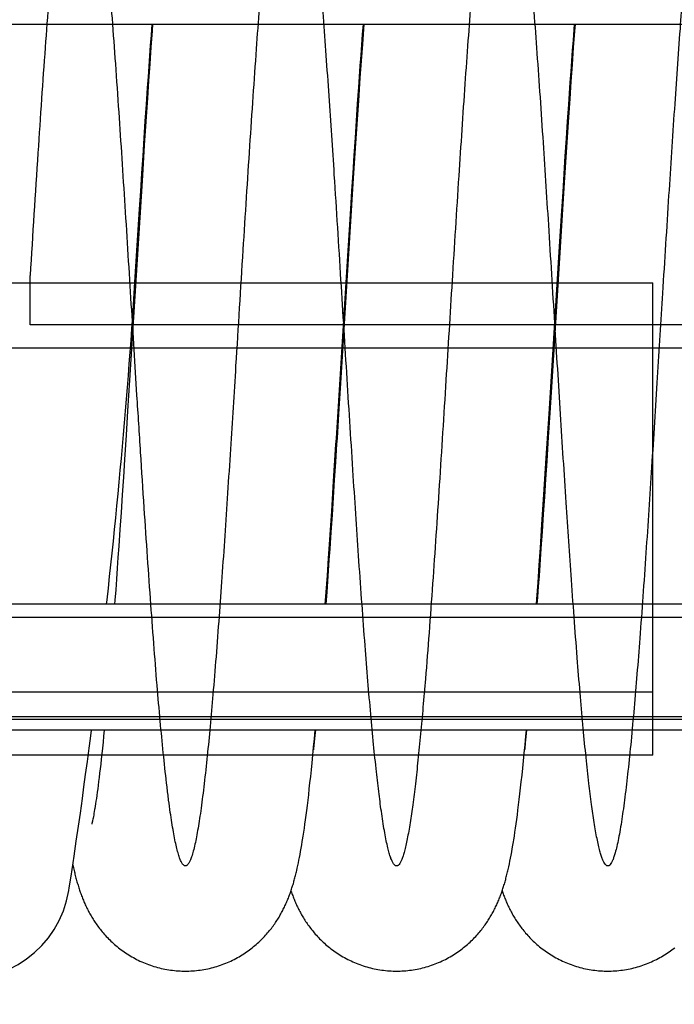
# Model space of a CAD drawing. Extents: x 0 to 594, y 0 to 420.
# Tile 5 of 18: x 336 to 370, y 53 to 105. Entities that reach past the tile are written whole.
import ezdxf

# ---------------------------------------------------------------- set-up
doc = ezdxf.new("R2010")
doc.units = 0
doc.header["$LTSCALE"] = 32.67
doc.layers.get('0').update_dxf_attribs({"linetype": 'CONTINUOUS'})
for name, color, linetype in [('110651_DXF_CONTINUOUS_LINE', 7, 'CONTINUOUS'), ('110801_DXF_CONTINUOUS_LINE', 7, 'CONTINUOUS'), ('AG_HOSE_100_DXF_CONTINUOUS', 7, 'CONTINUOUS'), ('ASE_65-100-10_DXF_DIMENSIO', 7, 'CONTINUOUS')]:
    doc.layers.add(name, color=color, linetype=linetype)
doc.styles.get("Standard").update_dxf_attribs({"font": 'txt', "width": 0.7})
doc.dimstyles.new('DIMSTYLE_1', dxfattribs={"dimtxt": 3.5, "dimasz": 3, "dimexe": 1.5, "dimexo": 1, "dimgap": 0.875, "dimtad": 1, "dimdec": 0, "dimlfac": 10, "dimtxsty": 'STANDARD', "dimblk": '_ARROW_FILLED', "dimblk1": '_ARROW_FILLED', "dimblk2": '_ARROW_FILLED', "dimcen": 0.09, "dimazin": 3, "dimtp": 0.8, "dimtm": 0.8, "dimtfac": 1, "dimtdec": 0, "dimtofl": 0, "dimtmove": 0, "dimatfit": 3, "dimtolj": 1})
doc.dimstyles.new('DIMSTYLE_2', dxfattribs={"dimtxt": 3.5, "dimasz": 3, "dimexe": 1.5, "dimexo": 1, "dimgap": 0.875, "dimtad": 1, "dimdec": 3, "dimlfac": 10, "dimtxsty": 'STANDARD', "dimblk": '_ARROW_FILLED', "dimblk1": '_ARROW_FILLED', "dimblk2": '_ARROW_FILLED', "dimcen": 0.09, "dimazin": 3, "dimtp": 0.8, "dimtm": 0.8, "dimtfac": 1, "dimtdec": 3, "dimtofl": 0, "dimtmove": 0, "dimatfit": 3, "dimtolj": 1})

# ---------------------------------------------------------------- blocks, each defined once
blk = doc.blocks.new('_ARROW_FILLED')
at = {"color": 0, "linetype": 'BYBLOCK'}
blk.add_solid([(0, 0), (-1, 0.167), (-1, -0.167)], dxfattribs=at)
blk = doc.blocks.new('*D5')
at = {"layer": 'ASE_65-100-10_DXF_DIMENSIO', "color": 2, "linetype": 'CONTINUOUS'}
for p, q in [((318.218, 60.667), (318.218, 33.879)), ((399.418, 60.667), (399.418, 33.879)), ((318.218, 35.379), (358.818, 35.379)), ((399.418, 35.379), (358.818, 35.379))]:
    blk.add_line(p, q, dxfattribs=at)
at = {"layer": 'ASE_65-100-10_DXF_DIMENSIO', "color": 2, "linetype": 'CONTINUOUS', "xscale": 3, "yscale": 3, "zscale": 3, "rotation": 180}
blk.add_blockref('_ARROW_FILLED', (318.218, 35.379), dxfattribs=at)
at = {"layer": 'ASE_65-100-10_DXF_DIMENSIO', "color": 2, "linetype": 'CONTINUOUS', "xscale": 3, "yscale": 3, "zscale": 3}
blk.add_blockref('_ARROW_FILLED', (399.418, 35.379), dxfattribs=at)
at = {"layer": 'ASE_65-100-10_DXF_DIMENSIO', "color": 2, "linetype": 'CONTINUOUS', "insert": (358.818, 39.754), "char_height": 3.5, "width": 11.25, "attachment_point": 2}
blk.add_mtext('812', dxfattribs=at)
blk = doc.blocks.new('*D6')
at = {"layer": 'ASE_65-100-10_DXF_DIMENSIO', "color": 2, "linetype": 'CONTINUOUS'}
for p, q in [((320.118, 59.394), (320.118, 43.879)), ((397.518, 59.394), (397.518, 43.879)), ((320.118, 45.379), (358.818, 45.379)), ((397.518, 45.379), (358.818, 45.379))]:
    blk.add_line(p, q, dxfattribs=at)
at = {"layer": 'ASE_65-100-10_DXF_DIMENSIO', "color": 2, "linetype": 'CONTINUOUS', "xscale": 3, "yscale": 3, "zscale": 3, "rotation": 180}
blk.add_blockref('_ARROW_FILLED', (320.118, 45.379), dxfattribs=at)
at = {"layer": 'ASE_65-100-10_DXF_DIMENSIO', "color": 2, "linetype": 'CONTINUOUS', "xscale": 3, "yscale": 3, "zscale": 3}
blk.add_blockref('_ARROW_FILLED', (397.518, 45.379), dxfattribs=at)
at = {"layer": 'ASE_65-100-10_DXF_DIMENSIO', "color": 2, "linetype": 'CONTINUOUS', "insert": (358.818, 49.754), "char_height": 3.5, "width": 12.375, "attachment_point": 2}
blk.add_mtext('774', dxfattribs=at)
blk = doc.blocks.new('*D7')
at = {"layer": 'ASE_65-100-10_DXF_DIMENSIO', "color": 2, "linetype": 'CONTINUOUS'}
for p, q in [((315.868, 80.019), (315.868, 23.879)), ((401.218, 74.836), (401.218, 23.879)), ((315.868, 25.379), (358.543, 25.379)), ((401.218, 25.379), (358.543, 25.379))]:
    blk.add_line(p, q, dxfattribs=at)
at = {"layer": 'ASE_65-100-10_DXF_DIMENSIO', "color": 2, "linetype": 'CONTINUOUS', "xscale": 3, "yscale": 3, "zscale": 3, "rotation": 180}
blk.add_blockref('_ARROW_FILLED', (315.868, 25.379), dxfattribs=at)
at = {"layer": 'ASE_65-100-10_DXF_DIMENSIO', "color": 2, "linetype": 'CONTINUOUS', "xscale": 3, "yscale": 3, "zscale": 3}
blk.add_blockref('_ARROW_FILLED', (401.218, 25.379), dxfattribs=at)
at = {"layer": 'ASE_65-100-10_DXF_DIMENSIO', "color": 2, "linetype": 'CONTINUOUS', "insert": (358.543, 29.754), "char_height": 3.5, "width": 12, "attachment_point": 2}
blk.add_mtext('854', dxfattribs=at)

msp = doc.modelspace()

# ---------------------------------------------------------------- linework, layer by layer
at = {"layer": '110651_DXF_CONTINUOUS_LINE', "color": 3, "linetype": 'CONTINUOUS'}
for p, q in [((342.20191, 91.07601), (342.23612, 91.07601)), ((353.25749, 91.07601), (353.29168, 91.07601)), ((364.31304, 91.07601), (364.34723, 91.07601)), ((340.46358, 66.39382), (339.76007, 66.39382))]:
    msp.add_line(p, q, dxfattribs=at)
at = {"layer": '110801_DXF_CONTINUOUS_LINE', "color": 7, "linetype": 'CONTINUOUS'}
for p, q in [((322.71828, 104.62567), (394.91828, 104.62567)), ((322.71828, 104.62467), (394.91828, 104.62467)), ((394.91828, 74.29382), (322.71828, 74.29382)), ((394.91828, 67.70349), (322.71828, 67.70349))]:
    msp.add_line(p, q, dxfattribs=at)
at = {"layer": '110801_DXF_CONTINUOUS_LINE', "color": 9, "linetype": 'CONTINUOUS'}
for p, q in [((394.91828, 73.59382), (322.71828, 73.59382)), ((394.91828, 68.40349), (322.71828, 68.40349))]:
    msp.add_line(p, q, dxfattribs=at)
at = {"layer": 'AG_HOSE_100_DXF_CONTINUOUS', "color": 7, "linetype": 'CONTINUOUS'}
for p, q in [((343.06543, 104.05695), (343.10815, 104.62567)), ((343.13288, 104.62467), (343.10771, 104.28289)), ((354.18841, 104.62467), (354.11185, 103.57553)), ((354.12359, 104.0919), (354.16361, 104.62467)), ((365.19711, 104.33167), (365.2192, 104.62467)), ((365.24399, 104.62467), (365.21762, 104.26661)), ((343.02592, 103.52252), (343.06543, 104.05695)), ((343.10771, 104.28289), (343.04537, 103.42331)), ((354.08391, 103.55562), (354.12359, 104.0919)), ((365.21762, 104.26661), (365.15508, 103.4037)), ((365.15738, 103.79829), (365.19711, 104.33167)), ((354.04416, 103.01051), (354.08391, 103.55562)), ((354.11185, 103.57553), (354.04963, 102.70278)), ((365.11755, 103.25554), (365.15738, 103.79829)), ((343.04537, 103.42331), (342.98322, 102.54869)), ((342.98633, 102.9792), (343.02592, 103.52252)), ((354.00434, 102.45708), (354.04416, 103.01051)), ((365.07763, 102.70411), (365.11755, 103.25554)), ((365.15508, 103.4037), (365.09266, 102.52503)), ((342.98322, 102.54869), (342.9212, 101.65973)), ((342.94666, 102.42739), (342.98633, 102.9792)), ((354.04963, 102.70278), (353.98759, 101.81606)), ((365.09266, 102.52503), (365.03036, 101.63152)), ((365.03768, 102.14482), (365.07763, 102.70411)), ((342.90693, 101.86744), (342.94666, 102.42739)), ((353.96448, 101.89571), (354.00434, 102.45708)), ((364.99769, 101.57792), (365.03768, 102.14482)), ((342.9212, 101.65973), (342.8593, 100.75713)), ((342.86713, 101.2997), (342.90693, 101.86744)), ((353.98759, 101.81606), (353.90511, 100.61379)), ((353.92457, 101.32675), (353.96448, 101.89571)), ((364.95766, 101.0037), (364.99769, 101.57792)), ((365.03036, 101.63152), (364.96818, 100.72429)), ((342.80732, 100.43431), (342.86713, 101.2997)), ((353.8646, 100.45942), (353.92457, 101.32675)), ((364.91762, 100.42248), (364.95766, 101.0037)), ((342.8593, 100.75713), (342.7769, 99.53391)), ((353.80448, 99.57592), (353.8646, 100.45942)), ((353.90511, 100.61379), (353.82289, 99.39042)), ((364.96818, 100.72429), (364.8855, 99.49585)), ((342.7474, 99.5533), (342.80732, 100.43431)), ((364.85748, 99.53803), (364.91762, 100.42248)), ((342.68735, 98.65776), (342.7474, 99.5533)), ((342.7769, 99.53391), (342.69468, 98.29092)), ((353.74421, 98.67734), (353.80448, 99.57592)), ((364.8855, 99.49585), (364.78253, 97.93487)), ((364.79723, 98.63917), (364.85748, 99.53803)), ((353.82289, 99.39042), (353.74081, 98.14715)), ((342.62722, 97.74884), (342.68735, 98.65776)), ((353.68385, 97.76524), (353.74421, 98.67734)), ((364.73687, 97.72654), (364.79723, 98.63917)), ((342.69468, 98.29092), (342.59219, 96.71449)), ((353.74081, 98.14715), (353.63833, 96.56827)), ((364.78253, 97.93487), (364.67976, 96.34842)), ((342.56699, 96.82776), (342.62722, 97.74884)), ((353.62343, 96.84139), (353.68385, 97.76524)), ((364.67636, 96.80107), (364.73687, 97.72654)), ((353.56298, 95.90702), (353.62343, 96.84139)), ((342.59219, 96.71449), (341.9203, 86.0049)), ((342.5067, 95.89578), (342.56699, 96.82776)), ((353.63833, 96.56827), (352.96652, 85.8557)), ((364.67976, 96.34842), (364.02616, 85.92097)), ((364.61576, 95.86414), (364.67636, 96.80107)), ((342.44634, 94.95414), (342.5067, 95.89578)), ((353.50245, 94.9629), (353.56298, 95.90702)), ((364.53486, 94.59973), (364.61576, 95.86414)), ((342.32547, 93.04688), (342.44634, 94.95414)), ((353.38112, 93.04859), (353.50245, 94.9629)), ((364.43356, 92.99908), (364.53486, 94.59973)), ((342.20534, 91.13054), (342.32547, 93.04688)), ((353.25953, 91.1087), (353.38112, 93.04859)), ((363.90402, 84.51449), (364.43356, 92.99908)), ((342.16768, 90.5371), (342.20534, 91.13054)), ((342.12765, 89.92587), (342.16768, 90.5371)), ((342.08638, 89.31428), (342.12765, 89.92587)), ((342.04384, 88.70214), (342.08638, 89.31428)), ((342.00004, 88.08927), (342.04384, 88.70214)), ((341.95496, 87.4756), (342.00004, 88.08927)), ((341.90864, 86.86097), (341.95496, 87.4756)), ((341.86108, 86.24537), (341.90864, 86.86097)), ((341.8123, 85.62891), (341.86108, 86.24537)), ((341.76229, 85.01167), (341.8123, 85.62891)), ((341.9203, 86.0049), (341.81921, 84.39573)), ((352.96652, 85.8557), (352.86539, 84.24726)), ((364.02616, 85.92097), (363.9246, 84.30538)), ((341.71108, 84.39369), (341.76229, 85.01167)), ((363.74026, 81.92865), (363.90402, 84.51449)), ((341.65868, 83.77504), (341.71108, 84.39369)), ((341.81921, 84.39573), (341.73841, 83.12097)), ((363.9246, 84.30538), (363.8435, 83.02671)), ((341.60511, 83.15572), (341.65868, 83.77504)), ((341.55038, 82.53574), (341.60511, 83.15572)), ((341.73841, 83.12097), (341.6577, 81.86037)), ((363.8435, 83.02671), (363.76259, 81.76388)), ((341.49449, 81.91525), (341.55038, 82.53574)), ((352.607, 80.72067), (352.72997, 82.63867)), ((352.76447, 82.65874), (352.704, 81.71687)), ((341.43748, 81.29443), (341.49449, 81.91525)), ((363.61704, 80.01957), (363.74026, 81.92865)), ((341.6577, 81.86037), (341.59724, 80.92607)), ((352.704, 81.71687), (352.64358, 80.7847)), ((363.76259, 81.76388), (363.70202, 80.82864)), ((341.37939, 80.67353), (341.43748, 81.29443)), ((341.59724, 80.92607), (341.53685, 80.00289)), ((341.32023, 80.05278), (341.37939, 80.67353)), ((352.50427, 79.1468), (352.607, 80.72067)), ((352.64358, 80.7847), (352.58323, 79.86382)), ((363.70202, 80.82864), (363.64151, 79.90434)), ((341.26007, 79.43245), (341.32023, 80.05278)), ((341.53685, 80.00289), (341.47657, 79.09239)), ((352.58323, 79.86382), (352.52301, 78.95592)), ((363.51411, 78.4562), (363.61704, 80.01957)), ((363.64151, 79.90434), (363.58102, 78.99184)), ((341.19891, 78.81281), (341.26007, 79.43245)), ((341.13681, 78.19416), (341.19891, 78.81281)), ((341.47657, 79.09239), (341.41644, 78.19611)), ((352.42198, 77.90858), (352.50427, 79.1468)), ((352.52301, 78.95592), (352.46294, 78.06226)), ((363.58102, 78.99184), (363.52058, 78.09264)), ((363.43165, 77.22818), (363.51411, 78.4562)), ((341.07383, 77.57687), (341.13681, 78.19416)), ((341.41644, 78.19611), (341.35649, 77.315)), ((352.33957, 76.69229), (352.42198, 77.90858)), ((352.46294, 78.06226), (352.40298, 77.18338)), ((363.52058, 78.09264), (363.46028, 77.2087)), ((341.01, 76.9613), (341.07383, 77.57687)), ((341.35649, 77.315), (341.31658, 76.73617)), ((340.9454, 76.34781), (341.01, 76.9613)), ((352.40298, 77.18338), (352.36306, 76.60591)), ((363.36968, 76.32144), (363.43165, 77.22818)), ((363.46028, 77.2087), (363.40018, 76.34158)), ((340.88006, 75.73678), (340.9454, 76.34781)), ((341.31658, 76.73617), (341.27669, 76.16422)), ((352.27762, 75.79489), (352.33957, 76.69229)), ((352.36306, 76.60591), (352.32316, 76.0354)), ((363.30755, 75.42747), (363.36968, 76.32144)), ((363.40018, 76.34158), (363.36021, 75.77322)), ((340.81406, 75.12867), (340.88006, 75.73678)), ((341.27669, 76.16422), (341.23682, 75.5994)), ((352.21548, 74.91012), (352.27762, 75.79489)), ((352.32316, 76.0354), (352.2833, 75.47235)), ((363.36021, 75.77322), (363.3203, 75.2127)), ((341.23682, 75.5994), (341.19696, 75.04208)), ((352.2833, 75.47235), (352.24349, 74.91718)), ((363.3203, 75.2127), (363.28043, 74.66008)), ((352.1715, 74.29382), (352.21548, 74.91012)), ((352.24349, 74.91718), (352.19812, 74.29382)), ((363.28043, 74.66008), (363.25368, 74.29382)), ((339.87286, 67.25353), (339.93101, 67.70349)), ((340.59711, 67.70349), (340.56632, 67.38948)), ((351.60307, 67.24456), (351.64543, 67.70349)), ((351.65262, 67.70349), (351.62468, 67.4181)), ((362.67158, 67.38312), (362.701, 67.70349)), ((362.70818, 67.70349), (362.67265, 67.34175)), ((339.80875, 66.76279), (339.87286, 67.25353)), ((340.53336, 67.06137), (340.50152, 66.75208)), ((340.56632, 67.38948), (340.53336, 67.06137)), ((351.56112, 66.8017), (351.60307, 67.24456)), ((351.62468, 67.4181), (351.5895, 67.06714)), ((362.62884, 66.92839), (362.67158, 67.38312)), ((362.67265, 67.34175), (362.64095, 67.02697)), ((339.71471, 66.05225), (339.80875, 66.76279)), ((340.47071, 66.46013), (340.44084, 66.18412)), ((340.50152, 66.75208), (340.47071, 66.46013)), ((351.52034, 66.3825), (351.56112, 66.8017)), ((362.54703, 66.09249), (362.58729, 66.49813)), ((362.58729, 66.49813), (362.62884, 66.92839)), ((339.62373, 65.37427), (339.71471, 66.05225)), ((340.44084, 66.18412), (340.41185, 65.92304)), ((351.4428, 65.61692), (351.4809, 65.98785)), ((351.4809, 65.98785), (351.52034, 66.3825)), ((362.50796, 65.70952), (362.54703, 66.09249)), ((340.35623, 65.44138), (340.32957, 65.21962)), ((340.38365, 65.67568), (340.35623, 65.44138)), ((340.41185, 65.92304), (340.38365, 65.67568)), ((351.40585, 65.26703), (351.4428, 65.61692)), ((362.46992, 65.34692), (362.50796, 65.70952)), ((339.53611, 64.72957), (339.62373, 65.37427)), ((340.30366, 65.00986), (340.27848, 64.8116)), ((340.32957, 65.21962), (340.30366, 65.00986)), ((351.3347, 64.62075), (351.36985, 64.93554)), ((351.36985, 64.93554), (351.40585, 65.26703)), ((362.39655, 64.67641), (362.43283, 65.00317)), ((362.43283, 65.00317), (362.46992, 65.34692)), ((339.45209, 64.1193), (339.53611, 64.72957)), ((340.2303, 64.44786), (340.20731, 64.28167)), ((340.25403, 64.62442), (340.2303, 64.44786)), ((340.27848, 64.8116), (340.25403, 64.62442)), ((351.3002, 64.32048), (351.3347, 64.62075)), ((362.36102, 64.36564), (362.39655, 64.67641)), ((339.34618, 63.36115), (339.45209, 64.1193)), ((340.16361, 63.97944), (340.14294, 63.84292)), ((340.18507, 64.12561), (340.16361, 63.97944)), ((340.20731, 64.28167), (340.18507, 64.12561)), ((351.23303, 63.76051), (351.26633, 64.03397)), ((351.26633, 64.03397), (351.3002, 64.32048)), ((362.29207, 63.7888), (362.3262, 64.07003)), ((362.3262, 64.07003), (362.36102, 64.36564)), ((339.24766, 62.66758), (339.34618, 63.36115)), ((340.07712, 63.4374), (340.06029, 63.34121)), ((340.09485, 63.54213), (340.07712, 63.4374)), ((340.14294, 63.84292), (340.12308, 63.71577)), ((351.16802, 63.24989), (351.20028, 63.49939)), ((351.20028, 63.49939), (351.23303, 63.76051)), ((362.22564, 63.26596), (362.25856, 63.52103)), ((362.25856, 63.52103), (362.29207, 63.7888)), ((339.97079, 62.88946), (339.96271, 62.85469)), ((339.98018, 62.93144), (339.97079, 62.88946)), ((339.99081, 62.9807), (339.98018, 62.93144)), ((340.0026, 63.03739), (339.99081, 62.9807)), ((340.0155, 63.10161), (340.0026, 63.03739)), ((340.02944, 63.17352), (340.0155, 63.10161)), ((340.04438, 63.25332), (340.02944, 63.17352)), ((340.06029, 63.34121), (340.04438, 63.25332)), ((351.10481, 62.78338), (351.13621, 63.01144)), ((351.13621, 63.01144), (351.16802, 63.24989)), ((362.16133, 62.7904), (362.19325, 63.02272)), ((362.19325, 63.02272), (362.22564, 63.26596)), ((339.13591, 61.89382), (339.24766, 62.66758)), ((339.94716, 62.79213), (339.94536, 62.78548)), ((351.01292, 62.15728), (351.04319, 62.3568)), ((351.04319, 62.3568), (351.07382, 62.56532)), ((351.07382, 62.56532), (351.10481, 62.78338)), ((362.06763, 62.15147), (362.0986, 62.35561)), ((362.0986, 62.35561), (362.1298, 62.56831)), ((362.1298, 62.56831), (362.16133, 62.7904)), ((339.01961, 61.10401), (339.13591, 61.89382)), ((350.93846, 61.69442), (350.96806, 61.87373)), ((361.99082, 61.67494), (362.02147, 61.86005)), ((350.85069, 61.1982), (350.87982, 61.3571)), ((350.87982, 61.3571), (350.90906, 61.52236)), ((350.90906, 61.52236), (350.93846, 61.69442)), ((361.89914, 61.16006), (361.92969, 61.32532)), ((361.92969, 61.32532), (361.96024, 61.49683)), ((361.96024, 61.49683), (361.99082, 61.67494)), ((338.86194, 60.06026), (339.01961, 61.10401)), ((350.76343, 60.75559), (350.79256, 60.89791)), ((350.79256, 60.89791), (350.82162, 61.04527)), ((350.82162, 61.04527), (350.85069, 61.1982)), ((361.80685, 60.69789), (361.83777, 60.84672)), ((361.83777, 60.84672), (361.86851, 61.00066)), ((361.86851, 61.00066), (361.89914, 61.16006)), ((350.70459, 60.48408), (350.73415, 60.61784)), ((350.73415, 60.61784), (350.76343, 60.75559)), ((338.7662, 59.44565), (338.86194, 60.06026)), ((338.74522, 59.31413), (338.7662, 59.44565))]:
    msp.add_line(p, q, dxfattribs=at)
at = {"layer": 'AG_HOSE_100_DXF_CONTINUOUS', "color": 9, "linetype": 'CONTINUOUS'}
for p, q in [((336.71603, 88.89382), (336.71603, 91.47327)), ((327.71603, 91.09792), (369.31603, 91.09792)), ((369.31603, 66.39382), (369.31603, 91.09792)), ((376.51603, 88.89382), (336.71603, 88.89382)), ((327.71603, 87.69623), (389.71603, 87.69623)), ((327.71603, 69.71138), (369.31603, 69.71138)), ((327.71603, 68.27915), (389.71603, 68.27915)), ((369.31603, 66.39382), (327.71603, 66.39382))]:
    msp.add_line(p, q, dxfattribs=at)
at = {"layer": 'AG_HOSE_100_DXF_CONTINUOUS', "color": 7, "linetype": 'CONTINUOUS'}
for points in [[(352.72997, 82.63867), (352.75042, 82.96079), (353.25953, 91.1087)], [(352.86539, 84.24726), (352.78464, 82.97466), (352.76447, 82.65874)], [(363.22708, 74.29382), (363.24524, 74.54703), (363.30755, 75.42747)], [(340.72186, 74.29382), (340.74747, 74.52396), (340.81406, 75.12867)], [(341.19696, 75.04208), (341.15717, 74.49306), (341.14258, 74.29382)], [(351.5895, 67.06714), (351.55524, 66.73445), (351.54754, 66.66119)], [(362.64095, 67.02697), (362.61019, 66.72875), (362.60373, 66.66729)], [(340.12308, 63.71577), (340.10405, 63.59777), (340.09485, 63.54213)], [(339.96271, 62.85469), (339.95602, 62.82698), (339.95323, 62.81571), (339.95081, 62.80617), (339.94878, 62.79832), (339.94716, 62.79213)], [(350.96806, 61.87373), (350.98294, 61.96622), (351.01292, 62.15728)], [(362.02147, 61.86005), (362.03683, 61.95533), (362.06763, 62.15147)], [(338.95227, 60.65396), (338.95377, 60.64688), (338.98534, 60.50301)], [(338.98534, 60.50301), (339.00131, 60.4325), (339.01739, 60.36291), (339.03362, 60.29417), (339.05001, 60.22623), (339.06657, 60.15906), (339.08331, 60.0926), (339.10025, 60.02682), (339.1174, 59.9617), (339.13478, 59.89714), (339.1524, 59.83312), (339.17029, 59.7696), (339.18846, 59.70654), (339.20693, 59.64388), (339.22572, 59.58161), (339.24483, 59.51973), (339.26428, 59.4582), (339.28409, 59.39699), (339.30427, 59.33612), (339.32481, 59.27556), (339.34575, 59.2153), (339.3671, 59.15531), (339.38886, 59.0956), (339.41107, 59.03611), (339.43375, 58.97679), (339.45692, 58.91763), (339.4806, 58.8586), (339.50482, 58.79964), (339.52962, 58.74073), (339.55501, 58.68187), (339.581, 58.62305), (339.60763, 58.56423), (339.6349, 58.50543), (339.66282, 58.44669), (339.6914, 58.388), (339.72067, 58.32935), (339.7506, 58.27079), (339.78122, 58.21235), (339.81254, 58.154), (339.84459, 58.09573), (339.87734, 58.03761), (339.91084, 57.97958), (339.94519, 57.92151), (339.98039, 57.86342), (340.01648, 57.80531), (340.0536, 57.74699), (340.09176, 57.6885), (340.13099, 57.62983), (340.17146, 57.5708), (340.21326, 57.51136), (340.25635, 57.45162), (340.30081, 57.39156), (340.34672, 57.33115), (340.39404, 57.27049), (340.44271, 57.20975), (340.49273, 57.14898), (340.54415, 57.0882), (340.59693, 57.02749), (340.65107, 56.96693), (340.70661, 56.9065), (340.76361, 56.84623), (340.8221, 56.78612), (340.88208, 56.72624), (340.94356, 56.66664), (341.00659, 56.60734), (341.07115, 56.5484), (341.13719, 56.48992), (341.20474, 56.43195), (341.27379, 56.37452), (341.34427, 56.31775), (341.41621, 56.26167), (341.48959, 56.20633), (341.56434, 56.15182), (341.64045, 56.0982), (341.71794, 56.04549), (341.7967, 55.99379), (341.87673, 55.94315), (341.95803, 55.89358), (342.04049, 55.84519), (342.12409, 55.79801), (342.20884, 55.75206), (342.29462, 55.70744), (342.3814, 55.66416), (342.46918, 55.62225), (342.55787, 55.58177), (342.64743, 55.54275), (342.73787, 55.5052), (342.8291, 55.46917), (342.9211, 55.43467), (343.01385, 55.40173), (343.10727, 55.37037), (343.20135, 55.34063), (343.29604, 55.3125), (343.3913, 55.28602), (343.48708, 55.2612), (343.58336, 55.23806), (343.68009, 55.2166), (343.77724, 55.19684), (343.87479, 55.17878), (343.97268, 55.16245), (344.07089, 55.14785), (344.16938, 55.13498), (344.2681, 55.12385), (344.36703, 55.11447), (344.46614, 55.10684), (344.56537, 55.10097), (344.66469, 55.09685), (344.76408, 55.0945), (344.8471, 55.09389)], [(344.8471, 55.09389), (344.93135, 55.09452), (345.03063, 55.09689), (345.12987, 55.10102), (345.22904, 55.10691), (345.32811, 55.11455), (345.42701, 55.12394), (345.52572, 55.13509), (345.6242, 55.14797), (345.7224, 55.16259), (345.82029, 55.17894), (345.91784, 55.19701), (346.015, 55.21679), (346.11173, 55.23826), (346.208, 55.26142), (346.30376, 55.28625), (346.39897, 55.31274), (346.49362, 55.34086), (346.58763, 55.37061), (346.68099, 55.40195), (346.77367, 55.43488), (346.86561, 55.46936), (346.95679, 55.50539), (347.04717, 55.54292), (347.1367, 55.58194), (347.22535, 55.62241), (347.3131, 55.66431), (347.39984, 55.70757), (347.48557, 55.75218), (347.57025, 55.79809), (347.6538, 55.84524), (347.7362, 55.8936), (347.81744, 55.94313), (347.89744, 55.99376), (347.97618, 56.04544), (348.05366, 56.09814), (348.12978, 56.15177), (348.20454, 56.20628), (348.27794, 56.26163), (348.3499, 56.31773), (348.4204, 56.37452), (348.48948, 56.43196), (348.55704, 56.48995), (348.62309, 56.54844), (348.68765, 56.60739), (348.75067, 56.66668), (348.81213, 56.72626), (348.87207, 56.7861), (348.93052, 56.84617), (348.98748, 56.9064), (349.04299, 56.96678), (349.09712, 57.02733), (349.14991, 57.08806), (349.20137, 57.14888), (349.25145, 57.20973), (349.30022, 57.27059), (349.34767, 57.33141), (349.39367, 57.39197), (349.43824, 57.45218), (349.48143, 57.51207), (349.52327, 57.57159), (349.56374, 57.63063), (349.60292, 57.68925), (349.641, 57.74764), (349.67801, 57.8058), (349.71397, 57.86372), (349.74903, 57.92158), (349.78324, 57.97941), (349.81659, 58.03717), (349.8492, 58.09504), (349.88111, 58.15305), (349.91232, 58.21116), (349.94283, 58.26937), (349.97268, 58.32772), (350.00187, 58.38618), (350.03039, 58.44471), (350.05826, 58.5033), (350.08549, 58.56196), (350.11209, 58.62066), (350.13807, 58.6794), (350.16345, 58.73819), (350.18822, 58.79697), (350.2124, 58.85576), (350.23602, 58.91456), (350.25906, 58.97333), (350.28155, 59.03207), (350.30352, 59.0908), (350.32495, 59.1495), (350.34588, 59.20817), (350.36633, 59.26683), (350.38632, 59.3255), (350.40585, 59.38417), (350.42496, 59.44289), (350.44367, 59.5017), (350.462, 59.56062), (350.47997, 59.61967), (350.49761, 59.67893), (350.51493, 59.73841), (350.53196, 59.79813), (350.54871, 59.85816), (350.56519, 59.91852), (350.58143, 59.97924), (350.59745, 60.04039), (350.61325, 60.10196), (350.62885, 60.16401), (350.64428, 60.22665), (350.65955, 60.28991), (350.67467, 60.35382), (350.70459, 60.48408)], [(355.90266, 55.09389), (355.98704, 55.09453), (356.08644, 55.0969), (356.18581, 55.10104), (356.2851, 55.10694), (356.38429, 55.11461), (356.48331, 55.12402), (356.58214, 55.13519), (356.68074, 55.14811), (356.77906, 55.16277), (356.87707, 55.17916), (356.97474, 55.19727), (357.072, 55.2171), (357.16885, 55.23862), (357.26523, 55.26184), (357.3611, 55.28673), (357.45642, 55.31328), (357.55118, 55.34147), (357.6453, 55.37129), (357.73876, 55.40271), (357.83154, 55.43572), (357.92358, 55.47029), (358.01486, 55.5064), (358.10534, 55.54403), (358.19496, 55.58314), (358.2837, 55.6237), (358.37154, 55.6657), (358.45836, 55.70907), (358.54417, 55.75378), (358.62892, 55.79981), (358.71254, 55.84707), (358.79501, 55.89554), (358.87632, 55.94518), (358.95637, 55.99592), (359.03516, 56.04772), (359.11269, 56.10054), (359.18885, 56.15428), (359.26365, 56.2089), (359.33709, 56.26437), (359.40908, 56.32058), (359.47961, 56.37749), (359.54871, 56.43505), (359.61628, 56.49315), (359.68235, 56.55175), (359.74691, 56.6108), (359.80991, 56.67019), (359.87135, 56.72985), (359.93125, 56.78976), (359.98963, 56.84986), (360.0465, 56.9101), (360.10187, 56.97044), (360.1558, 57.03087), (360.20831, 57.09136), (360.25942, 57.15187), (360.30917, 57.21238), (360.35759, 57.27287), (360.40469, 57.33331), (360.4505, 57.39365), (360.49504, 57.45388), (360.53834, 57.51397), (360.58041, 57.57387), (360.62126, 57.63355), (360.66094, 57.69298), (360.69944, 57.75214), (360.7368, 57.81097), (360.77304, 57.86947), (360.80822, 57.92767), (360.84231, 57.98545), (360.8754, 58.0429), (360.90769, 58.10033), (360.93919, 58.15771), (360.96993, 58.21506), (361.00011, 58.27273), (361.02979, 58.33083), (361.05893, 58.38926), (361.08755, 58.44807), (361.11571, 58.50736), (361.14338, 58.56706), (361.17044, 58.62691), (361.1969, 58.68692), (361.2228, 58.74711), (361.24807, 58.8073), (361.27271, 58.86746), (361.29676, 58.92765), (361.32021, 58.98779), (361.34309, 59.04789), (361.36541, 59.10798), (361.38719, 59.16803), (361.40844, 59.22805), (361.42919, 59.28807), (361.44946, 59.34807), (361.46925, 59.40807), (361.4886, 59.46809), (361.50754, 59.52819), (361.52607, 59.58836), (361.54422, 59.64866), (361.56207, 59.70926), (361.57962, 59.77019), (361.59689, 59.83149), (361.61393, 59.89332), (361.63076, 59.95573), (361.64738, 60.01873), (361.66385, 60.08247), (361.68016, 60.14701), (361.69634, 60.21237), (361.7124, 60.27864), (361.72836, 60.34589), (361.74422, 60.41415), (361.75999, 60.48343), (361.77568, 60.55379), (361.80685, 60.69789)], [(350.37487, 59.29188), (350.37822, 59.28198), (350.39897, 59.22209), (350.42019, 59.16231), (350.4419, 59.10258), (350.46411, 59.04292), (350.48684, 58.9833), (350.51013, 58.92367), (350.53399, 58.86405), (350.5584, 58.80453), (350.58337, 58.74508), (350.60894, 58.6857), (350.63504, 58.62653), (350.6617, 58.56756), (350.68893, 58.50877), (350.71671, 58.45023), (350.74503, 58.39198), (350.77392, 58.33397), (350.80343, 58.27612), (350.83357, 58.21846), (350.86435, 58.16095), (350.89587, 58.10346), (350.92811, 58.04604), (350.96112, 57.98864), (350.99507, 57.93103), (351.02997, 57.87321), (351.06585, 57.8152), (351.10291, 57.75671), (351.14126, 57.69769), (351.18086, 57.63825), (351.22175, 57.5784), (351.26401, 57.51812), (351.30764, 57.45748), (351.35254, 57.39668), (351.39874, 57.33575), (351.44627, 57.27471), (351.49505, 57.21372), (351.54507, 57.15285), (351.59638, 57.09209), (351.64903, 57.03142), (351.70303, 56.97089), (351.75842, 56.91053), (351.81527, 56.85029), (351.87364, 56.79019), (351.93351, 56.7303), (351.99492, 56.67065), (352.05791, 56.61126), (352.12248, 56.55219), (352.18855, 56.49358), (352.25614, 56.43546), (352.32525, 56.37787), (352.3958, 56.32094), (352.4678, 56.26471), (352.54125, 56.20921), (352.61607, 56.15456), (352.69225, 56.1008), (352.7698, 56.04796), (352.84862, 55.99614), (352.9287, 55.94538), (353.01003, 55.89571), (353.09254, 55.84721), (353.17619, 55.79992), (353.26099, 55.75388), (353.34683, 55.70914), (353.4337, 55.66575), (353.52158, 55.62373), (353.61037, 55.58314), (353.70004, 55.54401), (353.79057, 55.50636), (353.8819, 55.47023), (353.97398, 55.43565), (354.06682, 55.40262), (354.16033, 55.37119), (354.25451, 55.34136), (354.34932, 55.31316), (354.4447, 55.2866), (354.54063, 55.26171), (354.63707, 55.23849), (354.73397, 55.21696), (354.83129, 55.19713), (354.92902, 55.17902), (355.02709, 55.16264), (355.12547, 55.14799), (355.22413, 55.13508), (355.32302, 55.12392), (355.4221, 55.11451), (355.52135, 55.10687), (355.6207, 55.10098), (355.72012, 55.09686), (355.81959, 55.09451), (355.90266, 55.09389)], [(361.43045, 59.2918), (361.44513, 59.24902), (361.46549, 59.19101), (361.48636, 59.13291), (361.50777, 59.07467), (361.52974, 59.01631), (361.55225, 58.95789), (361.57534, 58.89938), (361.59902, 58.84079), (361.62326, 58.78222), (361.6481, 58.72364), (361.67354, 58.66506), (361.69954, 58.60661), (361.72611, 58.54831), (361.75327, 58.49013), (361.78103, 58.43209), (361.80937, 58.37422), (361.83834, 58.31649), (361.86798, 58.25881), (361.89831, 58.20118), (361.92935, 58.14361), (361.96117, 58.086), (361.99378, 58.02834), (362.02721, 57.97065), (362.06154, 57.91281), (362.09679, 57.85486), (362.13299, 57.79678), (362.17023, 57.73847), (362.20854, 57.67995), (362.24795, 57.62123), (362.28857, 57.5622), (362.33046, 57.50284), (362.37362, 57.44322), (362.4181, 57.38335), (362.46393, 57.32324), (362.51114, 57.26293), (362.55969, 57.20253), (362.6096, 57.14208), (362.66092, 57.0816), (362.71362, 57.02116), (362.76774, 56.96079), (362.8233, 56.90051), (362.88032, 56.84038), (362.93883, 56.78041), (362.99885, 56.72066), (363.06036, 56.66119), (363.1234, 56.60203), (363.18797, 56.54324), (363.25402, 56.48491), (363.32157, 56.42708), (363.39063, 56.3698), (363.46112, 56.31317), (363.53307, 56.25724), (363.60646, 56.20203), (363.6812, 56.14767), (363.7573, 56.0942), (363.83475, 56.04165), (363.91346, 55.99012), (363.99341, 55.93966), (364.07461, 55.89029), (364.15695, 55.84209), (364.24043, 55.79509), (364.32504, 55.74933), (364.41068, 55.70489), (364.49734, 55.66178), (364.58499, 55.62003), (364.67355, 55.57971), (364.76297, 55.54084), (364.85324, 55.50345), (364.94431, 55.46757), (365.03612, 55.43322), (365.12867, 55.40042), (365.2219, 55.3692), (365.31579, 55.33958), (365.41029, 55.31158), (365.50537, 55.28521), (365.60098, 55.26048), (365.6971, 55.23743), (365.79368, 55.21605), (365.89068, 55.19637), (365.98807, 55.17838), (366.0858, 55.16212), (366.18384, 55.14757), (366.28215, 55.13475), (366.38069, 55.12368), (366.47942, 55.11434), (366.57832, 55.10675), (366.67732, 55.10091), (366.77638, 55.09682), (366.87549, 55.09448), (366.95821, 55.09387)], [(366.9582, 55.09387), (367.04255, 55.0945), (367.14193, 55.09688), (367.24126, 55.10102), (367.34053, 55.10691), (367.43968, 55.11457), (367.53868, 55.12398), (367.63748, 55.13515), (367.73606, 55.14806), (367.83435, 55.16271), (367.93233, 55.17909), (368.02997, 55.19719), (368.12722, 55.217), (368.22403, 55.23852), (368.3204, 55.26172), (368.41624, 55.2866), (368.51155, 55.31314), (368.60628, 55.34132), (368.70038, 55.37112), (368.79383, 55.40252), (368.88659, 55.43552), (368.9786, 55.47007), (369.06986, 55.50616), (369.16032, 55.54377), (369.24993, 55.58286), (369.33867, 55.62341), (369.42651, 55.6654), (369.51334, 55.70876), (369.59915, 55.75347), (369.68392, 55.79948), (369.76754, 55.84673), (369.85, 55.89518), (369.93128, 55.9448), (370.01129, 55.9955), (370.09002, 56.04724), (370.16747, 56.09999), (370.24354, 56.15364), (370.31825, 56.20818), (370.39158, 56.26355), (370.46347, 56.31965)]]:
    msp.add_lwpolyline(points, dxfattribs=at)
msp.add_arc((333.31603, 60.19382), 5.5, 170.871439, 350.796356, dxfattribs=at)
at = {"layer": 'AG_HOSE_100_DXF_CONTINUOUS', "color": 9, "linetype": 'CONTINUOUS'}
msp.add_open_spline([(376.51603, 70.24192), (376.43388, 71.23565), (376.26493, 73.40936), (376.02075, 76.84739), (375.76316, 80.72422), (375.50605, 84.77338), (375.24184, 89.02303), (374.97789, 93.26831), (374.70018, 97.62843), (374.46666, 101.11379), (374.2795, 103.7345), (374.15018, 105.46707), (374.01752, 107.15174), (373.88117, 108.77381), (373.74492, 110.27527), (373.60566, 111.67923), (373.46312, 112.96876), (373.33814, 113.95802), (373.23896, 114.6483), (373.17071, 115.08444), (373.10252, 115.48087), (373.03285, 115.84518), (372.96153, 116.17446), (372.88815, 116.46573), (372.81508, 116.70829), (372.74237, 116.90179), (372.67822, 117.03098), (372.62502, 117.10757), (372.58796, 117.14836), (372.55045, 117.17695), (372.51198, 117.19296), (372.47267, 117.19527), (372.43256, 117.1832), (372.3924, 117.15627), (372.33363, 117.09494), (372.26378, 116.97738), (372.18551, 116.79159), (372.114, 116.5708), (372.04697, 116.32342), (371.95811, 115.9455), (371.84518, 115.36209), (371.7131, 114.53259), (371.57785, 113.53198), (371.44218, 112.38204), (371.24237, 110.48162), (371.00308, 107.8018), (370.71918, 104.15316), (370.43385, 100.08345), (370.13275, 95.47288), (369.83983, 90.79373), (369.54614, 86.05688), (369.26107, 81.52934), (369.00936, 77.7057), (368.80061, 74.72168), (368.64437, 72.60264), (368.49217, 70.66271), (368.34101, 68.86725), (368.18618, 67.18069), (368.02704, 65.62476), (367.88999, 64.44803), (367.7788, 63.60727), (367.69688, 63.04163), (367.61296, 62.52013), (367.52663, 62.04712), (367.44054, 61.63975), (367.36074, 61.32212), (367.28823, 61.08426), (367.22589, 60.9148), (367.1638, 60.78101), (367.10827, 60.69227), (367.06139, 60.64068), (367.02684, 60.61356), (366.99165, 60.5971), (366.95575, 60.592), (366.91993, 60.59869), (366.88484, 60.61663), (366.85036, 60.64518), (366.80108, 60.70151), (366.74164, 60.8012), (366.67452, 60.95397), (366.60709, 61.14857), (366.53704, 61.39308), (366.4651, 61.68998), (366.3915, 62.04122), (366.31775, 62.44017), (366.21908, 63.03636), (366.10049, 63.86551), (365.9604, 64.9972), (365.81655, 66.31841), (365.66927, 67.8286), (365.52181, 69.48874), (365.36963, 71.34235), (365.21342, 73.38264), (365.01253, 76.16736), (364.76763, 79.79537), (364.48188, 84.26782), (364.1809, 89.11012), (363.88027, 93.94418), (363.62068, 97.98661), (363.41262, 101.07373), (363.25257, 103.34778), (363.09259, 105.50108), (362.92887, 107.56487), (362.76113, 109.51202), (362.59905, 111.2085), (362.44871, 112.60915), (362.3304, 113.58874), (362.2324, 114.31232), (362.15848, 114.81317), (362.08463, 115.2679), (362.01088, 115.67571), (361.93725, 116.03587), (361.86377, 116.34781), (361.79058, 116.61115), (361.71627, 116.82949), (361.64971, 116.9812), (361.59213, 117.07674), (361.55214, 117.12848), (361.51178, 117.16597), (361.47041, 117.18908), (361.42761, 117.19646), (361.38621, 117.18727), (361.3474, 117.16444), (361.29326, 117.11396), (361.22855, 117.01551), (361.15617, 116.85881), (361.08067, 116.64547), (361.00309, 116.37256), (360.92367, 116.03738), (360.84399, 115.64571), (360.73129, 115.01364), (360.59378, 114.08808), (360.42992, 112.77701), (360.26163, 111.21192), (360.09904, 109.49951), (359.94414, 107.70585), (359.79195, 105.80736), (359.63572, 103.72598), (359.4177, 100.65428), (359.13975, 96.45862), (358.81508, 91.29329), (358.48143, 85.90556), (358.202, 81.47639), (357.96766, 77.92866), (357.78996, 75.34756), (357.60778, 72.84414), (357.43886, 70.68574), (357.28996, 68.92668), (357.16101, 67.5081), (357.02888, 66.17311), (356.89306, 64.93586), (356.75749, 63.84388), (356.6389, 63.01749), (356.54022, 62.42364), (356.46647, 62.02654), (356.39287, 61.67719), (356.32094, 61.38214), (356.2509, 61.13945), (356.18348, 60.94663), (356.11638, 60.79562), (356.05624, 60.69632), (356.00519, 60.63977), (355.96767, 60.61103), (355.92923, 60.59488), (355.87532, 60.5914), (355.8219, 60.61946), (355.77623, 60.66484), (355.72266, 60.73568), (355.65858, 60.85792), (355.58587, 61.04314), (355.51287, 61.2774), (355.43698, 61.57027), (355.35906, 61.92447), (355.27932, 62.34211), (355.19942, 62.81514), (355.09724, 63.48904), (354.97706, 64.39571), (354.83686, 65.60291), (354.69291, 66.99761), (354.54552, 68.57858), (354.39798, 70.30415), (354.24579, 72.21879), (354.08956, 74.31488), (353.93387, 76.52061), (353.78211, 78.7635), (353.574, 81.93983), (353.31126, 86.10891), (352.98614, 91.35897), (352.67596, 96.29225), (352.41711, 100.20855), (352.22448, 102.96249), (352.07669, 104.97634), (351.92896, 106.8757), (351.77777, 108.69018), (351.62289, 110.39807), (351.46708, 111.94423), (351.33585, 113.09548), (351.23359, 113.89737), (351.15784, 114.44599), (351.08019, 114.95936), (351.0003, 115.43383), (350.92056, 115.85294), (350.84102, 116.21585), (350.76174, 116.52182), (350.6829, 116.77067), (350.60458, 116.962), (350.53413, 117.08542), (350.4735, 117.15225), (350.42906, 117.18338), (350.38262, 117.19661), (350.3357, 117.18978), (350.29068, 117.16422), (350.24702, 117.1219), (350.20377, 117.06294), (350.14723, 116.96351), (350.08171, 116.80982), (350.00878, 116.59151), (349.93554, 116.32422), (349.85956, 115.99757), (349.78153, 115.6091), (349.6689, 114.97066), (349.53135, 114.0374), (349.37296, 112.76114), (349.20874, 111.23664), (349.04005, 109.46657), (348.87232, 107.51494), (348.70858, 105.44723), (348.54379, 103.22556), (348.37463, 100.81334), (348.20128, 98.22612), (348.02789, 95.54742), (347.78558, 91.71396), (347.51412, 87.32468), (347.24837, 83.08674), (347.05723, 80.12334), (346.90929, 77.89181), (346.7614, 75.73863), (346.60979, 73.62657), (346.45432, 71.57779), (346.29817, 69.65925), (346.14607, 67.93706), (345.99535, 66.3809), (345.86333, 65.1629), (345.75253, 64.25025), (345.67244, 63.64173), (345.5924, 63.08599), (345.51246, 62.58417), (345.43264, 62.13725), (345.35125, 61.73766), (345.26818, 61.3894), (345.18275, 61.09662), (345.10778, 60.89593), (345.04564, 60.77099), (345.00409, 60.70384), (344.96441, 60.6546), (344.92713, 60.62097), (344.88911, 60.5997), (344.85003, 60.59162), (344.81085, 60.59762), (344.77267, 60.61701), (344.73531, 60.6488), (344.67871, 60.71634), (344.60977, 60.84189), (344.53138, 61.03881), (344.45249, 61.29324), (344.37317, 61.60478), (344.29362, 61.9732), (344.21386, 62.39776), (344.13395, 62.8776), (344.05139, 63.42886), (343.96664, 64.0535), (343.84623, 65.02482), (343.70316, 66.33403), (343.54017, 68.01923), (343.37554, 69.8985), (343.20653, 72.00205), (343.03341, 74.31947), (342.86019, 76.77976), (342.68177, 79.43449), (342.49865, 82.26134), (342.27429, 85.8148), (342.00806, 90.10741), (341.75028, 94.23682), (341.53478, 97.58442), (341.37045, 100.06328), (341.20188, 102.50535), (341.03276, 104.82728), (340.86799, 106.94665), (340.70446, 108.89815), (340.53701, 110.7178), (340.38888, 112.14909), (340.26879, 113.18248), (340.18204, 113.86974), (340.09539, 114.49579), (340.00686, 115.07202), (339.91626, 115.59322), (339.8231, 116.05432), (339.73037, 116.43758), (339.64149, 116.73264), (339.55672, 116.94569), (339.48705, 117.07245), (339.4286, 117.14168), (339.388, 117.17476), (339.34619, 117.1932), (339.28369, 117.19625), (339.22181, 117.15579), (339.16956, 117.09393), (339.12615, 117.02621), (339.08306, 116.94177), (339.02128, 116.79666), (338.94638, 116.57133), (338.86076, 116.24914), (338.77479, 115.86013), (338.68851, 115.40523), (338.5992, 114.86827), (338.50752, 114.24681), (338.41369, 113.53888), (338.31974, 112.76011), (338.19533, 111.63846), (338.04525, 110.12739), (337.8671, 108.12432), (337.68423, 105.86108), (337.49691, 103.35151), (337.30944, 100.67565), (337.04403, 96.69799), (336.84976, 93.61519), (336.71603, 91.47327)], degree=3, knots=[0, 0, 0, 0, 0.00719306, 0.01572791, 0.02486389, 0.03522155, 0.04499685, 0.05557945, 0.06590553, 0.07651388, 0.08077864, 0.08485907, 0.08904712, 0.09296923, 0.09660161, 0.09992288, 0.10314673, 0.10596055, 0.10711546, 0.10817737, 0.10914499, 0.11001709, 0.11085295, 0.11157506, 0.11218351, 0.11267927, 0.11306536, 0.11321974, 0.11335066, 0.11346141, 0.11355741, 0.11364683, 0.11373967, 0.11385444, 0.11399166, 0.11434941, 0.11483185, 0.11544534, 0.11602163, 0.11668064, 0.11824544, 0.12030703, 0.12273919, 0.12552891, 0.1286598, 0.13652382, 0.14493664, 0.15505998, 0.16595395, 0.17826746, 0.18888074, 0.20019059, 0.21099313, 0.21652359, 0.22176944, 0.22632108, 0.23056093, 0.23476736, 0.23853866, 0.24184357, 0.24331301, 0.24465645, 0.24596651, 0.2471232, 0.24812471, 0.24896965, 0.24948479, 0.24991798, 0.25027104, 0.25054775, 0.2506687, 0.25077228, 0.25086261, 0.25094578, 0.2510295, 0.25112131, 0.25122705, 0.2513506, 0.25165961, 0.25205913, 0.25255331, 0.25314395, 0.25389344, 0.25475657, 0.25573246, 0.25681996, 0.25911573, 0.26177407, 0.26504583, 0.26870276, 0.27271995, 0.27706885, 0.28211937, 0.28748132, 0.29720959, 0.30835079, 0.31981069, 0.33220871, 0.34329043, 0.34903219, 0.35452928, 0.35973567, 0.36460854, 0.36946389, 0.37383402, 0.37690217, 0.37962586, 0.38095162, 0.38216958, 0.38327789, 0.38427485, 0.38515896, 0.38592953, 0.3865863, 0.38712973, 0.38759279, 0.38777754, 0.38793324, 0.38806306, 0.38817246, 0.38827043, 0.38836922, 0.38847163, 0.38859181, 0.38890029, 0.38931287, 0.38983607, 0.3905307, 0.39135894, 0.39232027, 0.39341372, 0.39599016, 0.3990692, 0.40294477, 0.40734507, 0.41147769, 0.41593201, 0.42108441, 0.42653464, 0.43814654, 0.45141751, 0.46387019, 0.47708733, 0.4834324, 0.48951875, 0.49575107, 0.50153947, 0.50513662, 0.50848598, 0.51181506, 0.51481394, 0.51746472, 0.51975265, 0.5208358, 0.52180728, 0.52266597, 0.52341099, 0.52399753, 0.52448763, 0.5248832, 0.52518852, 0.52531975, 0.52543072, 0.52552685, 0.5256163, 0.52581204, 0.52593563, 0.52608179, 0.52645004, 0.52692691, 0.52751605, 0.52821889, 0.52910894, 0.53013178, 0.53128586, 0.5325694, 0.53504863, 0.5378832, 0.54133624, 0.54516304, 0.54933739, 0.5538296, 0.55901849, 0.56450014, 0.56978104, 0.57523537, 0.58746287, 0.59991583, 0.61318109, 0.62312115, 0.62822901, 0.63309615, 0.63768786, 0.64197203, 0.64623088, 0.65005874, 0.65318205, 0.65458926, 0.65589024, 0.65717716, 0.65833467, 0.65936098, 0.6602545, 0.66101424, 0.66164061, 0.66213566, 0.66250491, 0.6626576, 0.66278324, 0.66289162, 0.66299735, 0.66311604, 0.66325908, 0.66343313, 0.66364189, 0.66408297, 0.66463558, 0.66530154, 0.6660814, 0.66705448, 0.66815953, 0.67075783, 0.67385844, 0.67743649, 0.68181865, 0.68668504, 0.69156703, 0.69678147, 0.7027558, 0.7090112, 0.71548711, 0.72212001, 0.73672045, 0.74721127, 0.75275193, 0.75814247, 0.76334448, 0.76832132, 0.77341771, 0.77816652, 0.78220708, 0.7858896, 0.78944486, 0.79104468, 0.79252155, 0.7938724, 0.79509494, 0.79618714, 0.79714715, 0.79803645, 0.79876902, 0.79934651, 0.79957867, 0.79977467, 0.79991499, 0.80003353, 0.80013475, 0.80022572, 0.80031594, 0.80041512, 0.80053074, 0.8006676, 0.80104877, 0.80155652, 0.80219586, 0.80296862, 0.80387514, 0.80491434, 0.80608461, 0.80738413, 0.80893529, 0.81063182, 0.81444459, 0.81843555, 0.82284518, 0.82805311, 0.83365909, 0.83960928, 0.8458452, 0.85285306, 0.86004457, 0.87153037, 0.88387887, 0.88989151, 0.89572948, 0.90180026, 0.90755014, 0.91252389, 0.91713521, 0.92167722, 0.92570588, 0.92751511, 0.92918202, 0.93070293, 0.93207426, 0.93338741, 0.93451887, 0.93546707, 0.93623144, 0.93673917, 0.93712024, 0.93726753, 0.93739029, 0.93749499, 0.93759183, 0.93782974, 0.93798816, 0.93817972, 0.93840709, 0.93867182, 0.93931656, 0.94011788, 0.941076, 0.94218981, 0.94345768, 0.94500251, 0.94672125, 0.94860908, 0.95066111, 0.95486217, 0.95956308, 0.96516783, 0.97124194, 0.97771704, 0.98451836, 1, 1, 1, 1], dxfattribs=at)

# ---------------------------------------------------------------- dimensions: what is measured, and where the dimension line sits
at = {"layer": 'ASE_65-100-10_DXF_DIMENSIO', "color": 2, "linetype": 'CONTINUOUS'}
for base, p1, p2, dimstyle, picture, middle in [((315.8682787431, 25.379035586), (401.2182787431, 75.8361280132), (315.8682787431, 81.0188193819), 'DIMSTYLE_1', '*D7', (358.0432706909, 25.379035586)), ((320.11828, 45.37904), (397.51828, 60.39381), (320.11828, 60.39381), 'DIMSTYLE_2', '*D6', (358.31826, 45.37904))]:
    dim = msp.add_linear_dim(base=base, p1=p1, p2=p2, angle=180, dimstyle=dimstyle, dxfattribs=at)
    dim.commit()
    dim.dimension.update_dxf_attribs({"geometry": picture, "text_midpoint": middle, "dimtype": 160})
dim = msp.add_linear_dim(base=(399.41828, 35.37904), p1=(318.21828, 61.66716), p2=(399.41828, 61.66716), dimstyle='DIMSTYLE_2', dxfattribs=at)
dim.commit()
dim.dimension.update_dxf_attribs({"geometry": '*D5', "text_midpoint": (358.31828, 35.37904), "dimtype": 160})

doc.saveas('drawing.dxf')
